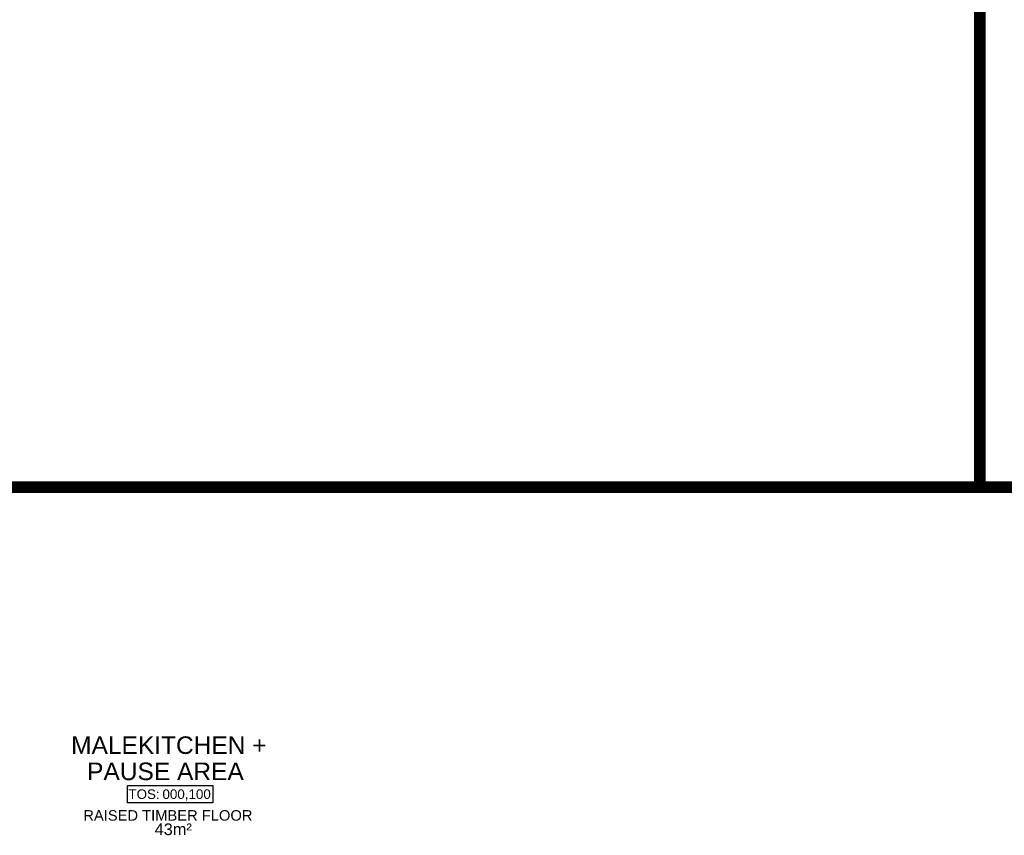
# Model space of a CAD drawing. Header units: millimetres. Extents: x -115474967 to 444143, y -74377 to 241828222.
# Tile 222 of 256: x -60781 to -52365, y 240190 to 247165. Entities that reach past the tile are written whole.
import ezdxf
from ezdxf.enums import TextEntityAlignment as Align

# ---------------------------------------------------------------- set-up
doc = ezdxf.new("R2010")
doc.units = ezdxf.units.MM
doc.header["$MEASUREMENT"] = 0
for name, color, linetype in [('00-1 FloorFinish', 1, 'Continuous'), ('00-1 FloorLevel', 7, 'Continuous'), ('A-DOOR NUMBERS', 7, 'Continuous')]:
    doc.layers.add(name, color=color, linetype=linetype)
doc.layers.add('00-1 Labels', color=4, linetype='Continuous', lineweight=35)
doc.layers.add('0_cons_01', color=40, linetype='Continuous', lineweight=0, plot=False)
doc.styles.add('ARIAL', font='arial.ttf')

# ---------------------------------------------------------------- blocks, each defined once
blk = doc.blocks.new('Room Tags')
at = {"layer": '00-1 FloorLevel', "color": 2}
blk.add_lwpolyline([(-571, -76), (646, -76), (646, -325), (-571, -325)], close=True, dxfattribs=at)
at = {"layer": '00-1 FloorFinish', "style": 'ARIAL'}
blk.add_attdef('F-FINISH', text='', height=150, dxfattribs=at).set_placement((5, -578), align=Align.CENTER)
at = {"layer": '00-1 FloorLevel', "style": 'ARIAL'}
blk.add_text('TOS:', height=136.4, dxfattribs=at).set_placement((-557, -200), align=Align.MIDDLE_LEFT)
blk.add_attdef('000,000', text='', height=136, dxfattribs=at).set_placement((607, -200), align=Align.MIDDLE_RIGHT)
at = {"layer": '00-1 Labels', "style": 'ARIAL'}
for tag, p in [('ROOM1?', (19, 746)), ('ROOM2?', (19, 373)), ('ROOM3?', (19, 0))]:
    blk.add_attdef(tag, text='', height=250, dxfattribs=at).set_placement(p, align=Align.CENTER)

msp = doc.modelspace()

# ---------------------------------------------------------------- linework, layer by layer
at = {"layer": '0_cons_01', "const_width": 100}
for points in [[(-84695.2039, 254090.94107), (-52573.99192, 254090.94107), (-52573.99192, 243166.19105), (-84695.2039, 243166.19105)], [(-52573.99192, 243166.19105), (-25602.12905, 243166.19105), (-25602.12905, 254086.48825), (-52573.99192, 254086.48825)]]:
    msp.add_lwpolyline(points, close=True, dxfattribs=at)

# ---------------------------------------------------------------- block references
ref = msp.add_blockref('Room Tags', (-59517.22123, 240661.86449), dxfattribs=dict(xscale=0.6000000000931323, yscale=0.6000000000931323, zscale=0.6000000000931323))
ref.add_attrib('ROOM2?', 'MALEKITCHEN +', dxfattribs={"layer": '00-1 Labels', "height": 150, "style": 'ARIAL'}).set_placement((-59505.82123, 240885.72628), align=Align.CENTER)
ref.add_attrib('ROOM3?', 'PAUSE AREA ', dxfattribs={"layer": '00-1 Labels', "height": 150, "style": 'ARIAL'}).set_placement((-59505.82123, 240661.86449), align=Align.CENTER)
ref.add_attrib('000,000', '000,100', dxfattribs={"layer": '00-1 FloorLevel', "height": 81.818182, "style": 'ARIAL'}).set_placement((-59147.37057, 240541.75874), align=Align.MIDDLE_RIGHT)
ref.add_attrib('F-FINISH', 'RAISED TIMBER FLOOR', dxfattribs={"layer": '00-1 FloorFinish', "height": 90, "style": 'ARIAL'}).set_placement((-59514.1727, 240315.06497), align=Align.CENTER)

# ---------------------------------------------------------------- texts
at = {"layer": 'A-DOOR NUMBERS', "color": 1, "insert": (-59627.51077, 240291.49497), "char_height": 100, "width": 170.3164789, "attachment_point": 1, "style": 'ARIAL'}
msp.add_mtext('43m²', dxfattribs=at)

doc.saveas('drawing.dxf')
